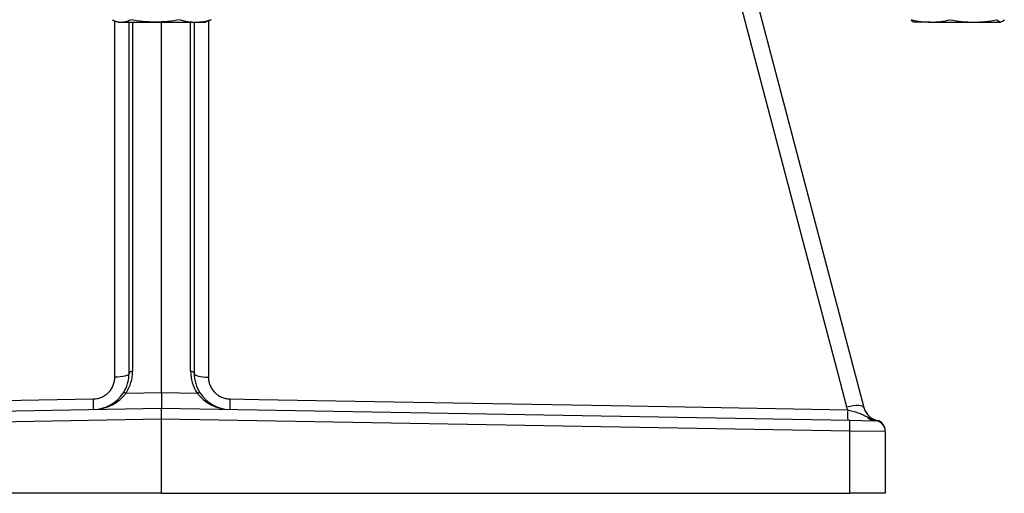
# Model space of a CAD drawing. Header units: millimetres. Extents: x 2293 to 3613, y 988 to 5170.
# Tile 3 of 12: x 2939 to 3483, y 988 to 1250. Entities that reach past the tile are written whole.
import ezdxf

# ---------------------------------------------------------------- set-up
doc = ezdxf.new("R2010")
doc.units = ezdxf.units.MM
doc.header["$LTSCALE"] = 2

msp = doc.modelspace()

# ---------------------------------------------------------------- linework, layer by layer
at = {"color": 7, "linetype": 'Continuous', "lineweight": 25}
for p, q in [((3331.13, 1317.87), (3405.34, 1035.96)), ((2991.44, 1249.53), (2993.26, 1248.87)), ((2993.26, 1248.87), (2994.94, 1248.87)), ((2994.94, 1248.87), (3013.73, 1248.87)), ((2999.26, 1054.79), (2999.26, 1248.87)), ((3013.73, 1248.87), (3036.05, 1248.87)), ((3017.26, 1044.24), (3017.26, 1248.87)), ((3035.26, 1248.87), (3035.26, 1054.79)), ((3036.05, 1248.87), (3041.26, 1248.87)), ((3041.26, 1248.87), (3043.08, 1249.53)), ((3442.33, 1248.87), (3433.27, 1248.87)), ((3442.33, 1248.87), (3466.07, 1248.87)), ((3466.07, 1248.87), (3481, 1248.87)), ((2997.66, 1043.89), (3017.26, 1044.24)), ((3017.26, 1044.24), (3017.26, 1035.45)), ((3017.26, 1044.24), (3036.87, 1043.89)), ((2636.91, 1028.81), (3017.26, 1035.45)), ((3017.26, 1029.45), (3017.26, 1035.45)), ((3017.26, 1035.45), (3397.61, 1028.81)), ((3017.26, 1029.45), (2636.91, 1022.81)), ((3397.61, 1022.81), (3017.26, 1029.45)), ((3017.26, 988.47), (3017.26, 1029.45)), ((3397.61, 1028.81), (3411.37, 1028.57)), ((3397.61, 988.47), (3397.61, 1022.81)), ((3417.26, 1022.57), (3397.61, 1022.81)), ((3417.26, 1022.57), (3417.26, 988.47)), ((3017.26, 988.47), (2636.91, 988.47)), ((3017.26, 988.47), (3397.61, 988.47)), ((3417.26, 988.47), (3397.61, 988.47))]:
    msp.add_line(p, q, dxfattribs=at)
at = {"color": 8, "linetype": 'Continuous', "lineweight": 25}
for p, q in [((3001.23, 1248.87), (3001.23, 1055.91)), ((3033.3, 1055.91), (3033.3, 1248.87))]:
    msp.add_line(p, q, dxfattribs=at)
at = {"color": 8, "linetype": 'Continuous', "lineweight": 25, "flags": 128}
for points in [[(3396.02, 1036.12), (3391.21, 1054.43), (3371.93, 1127.68), (3333.39, 1274.18), (3321.9, 1317.87)], [(2991.4, 1052.65), (2991.4, 1068.08), (2991.41, 1129.76), (2991.42, 1249.6)], [(3043.11, 1249.6), (3043.11, 1214.41), (3043.13, 1052.65)]]:
    msp.add_lwpolyline(points, dxfattribs=at)
at = {"color": 7, "linetype": 'Continuous', "lineweight": 25, "flags": 128}
for points in [[(2999.26, 1054.79), (2999.3, 1055), (2999.41, 1055.21), (2999.59, 1055.4), (2999.84, 1055.57), (3000.13, 1055.71), (3000.47, 1055.82), (3000.84, 1055.88), (3001.23, 1055.91)], [(3033.3, 1055.91), (3033.68, 1055.88), (3034.05, 1055.82), (3034.39, 1055.71), (3034.69, 1055.57), (3034.93, 1055.4), (3035.11, 1055.21), (3035.23, 1055), (3035.26, 1054.79)], [(2999.26, 1054.79), (2999.11, 1054.38), (2998.67, 1053.98), (2997.94, 1053.61), (2996.97, 1053.29), (2995.78, 1053.03), (2994.42, 1052.83), (2992.94, 1052.7), (2991.4, 1052.65)], [(3035.26, 1054.79), (3035.41, 1054.38), (3035.86, 1053.98), (3036.58, 1053.61), (3037.56, 1053.29), (3038.75, 1053.03), (3040.11, 1052.83), (3041.59, 1052.7), (3043.13, 1052.65)], [(2638.06, 1034.66), (2654.06, 1034.95), (2718.04, 1036.07), (2848.82, 1038.36), (2979.61, 1040.66)], [(2996.02, 1043.86), (2996.12, 1043.98), (2996.26, 1044.06), (2996.43, 1044.11), (2996.64, 1044.13), (2996.87, 1044.12), (2997.12, 1044.08), (2997.39, 1044), (2997.66, 1043.89)], [(3036.87, 1043.89), (3037.14, 1044), (3037.41, 1044.08), (3037.66, 1044.12), (3037.89, 1044.13), (3038.09, 1044.11), (3038.27, 1044.06), (3038.41, 1043.98), (3038.51, 1043.86)], [(3054.92, 1040.66), (3070.91, 1040.38), (3134.9, 1039.25), (3265.68, 1036.96), (3296.5, 1036.42), (3396.47, 1034.66)], [(3405.34, 1035.96), (3405.05, 1036.37), (3404.46, 1036.68), (3403.56, 1036.88), (3402.4, 1036.96), (3401.02, 1036.92), (3399.46, 1036.76), (3397.78, 1036.49), (3396.02, 1036.12)]]:
    msp.add_lwpolyline(points, dxfattribs=at)
at = {"color": 7, "linetype": 'Continuous', "lineweight": 25}
for centre, radius, start, end in [((2979.23, 1055.91), 22, 326.8958, 0), ((3055.3, 1055.91), 22, 180, 213.1042), ((2979.26, 1054.79), 20, 326.8958, 0), ((3055.26, 1054.79), 20, 180, 213.1042), ((2979.26, 1054.79), 20, 271, 326.8958), ((2877.42, 1037.65), 102.23, 358.3952, 1.6825), ((3055.26, 1054.79), 20, 213.1042, 269), ((3157.11, 1037.65), 102.23, 178.3175, 181.6048), ((3499.06, 1031.67), 102.63, 178.3253, 181.5836), ((3311.65, 1025.81), 86.02, 358.0016, 1.9984), ((3411.62, 1034.13), 5.57, 216.87, 267.4074), ((3411.26, 1022.95), 6, 0, 76.4693), ((3411.26, 1022.57), 6, 0, 89), ((3412.88, 1028.51), 0.334, 165.1384, 194.8616)]:
    msp.add_arc(centre, radius, start, end, dxfattribs=at)
for centre, major_axis, start_param, end_param in [((2979.26, 1054.79), (21.98, 0.38), 4.712389, 5.687954), ((3055.26, 1054.79), (21.98, -0.38), 3.736824, 4.712389)]:
    msp.add_ellipse(centre, major_axis=major_axis, ratio=0.909857, start_param=start_param, end_param=end_param, dxfattribs=at)
for points, knots in [([(2989.85, 1250.22), (2990.69, 1249.8), (2991.55, 1249.46), (2993.24, 1248.99), (2994.09, 1248.87), (2994.94, 1248.87)], [0, 0, 0, 0, 0.5, 0.5, 1, 1, 1, 1]), ([(2994.94, 1248.87), (2995.79, 1248.87), (2996.63, 1248.99), (2998.33, 1249.46), (2999.18, 1249.8), (3000.02, 1250.22)], [0, 0, 0, 0, 0.5, 0.5, 1, 1, 1, 1]), ([(3013.73, 1248.87), (3011.44, 1248.87), (3009.16, 1248.99), (3004.59, 1249.46), (3002.31, 1249.8), (3000.02, 1250.22)], [0, 0, 0, 0, 0.5, 0.5, 1, 1, 1, 1]), ([(3027.43, 1250.22), (3025.15, 1249.8), (3022.86, 1249.46), (3018.3, 1248.99), (3016.01, 1248.87), (3013.73, 1248.87)], [0, 0, 0, 0, 0.5, 0.5, 1, 1, 1, 1]), ([(3027.43, 1250.22), (3028.87, 1249.8), (3030.31, 1249.46), (3033.18, 1248.99), (3034.62, 1248.87), (3036.05, 1248.87)], [0, 0, 0, 0, 0.5, 0.5, 1, 1, 1, 1]), ([(3036.05, 1248.87), (3037.49, 1248.87), (3038.93, 1248.99), (3041.8, 1249.46), (3043.24, 1249.8), (3044.67, 1250.22)], [0, 0, 0, 0, 0.5, 0.5, 1, 1, 1, 1]), ([(3044.67, 1250.22), (3044.62, 1250.19), (3044.09, 1249.93), (3043.55, 1249.75), (3043.06, 1249.59)], [0, 0, 0, 0, 0.099655, 1, 1, 1, 1]), ([(3431.48, 1250.22), (3433.29, 1249.8), (3435.1, 1249.46), (3438.72, 1248.99), (3440.52, 1248.87), (3442.33, 1248.87)], [0, 0, 0, 0, 0.5, 0.5, 1, 1, 1, 1]), ([(3431.48, 1250.22), (3431.82, 1249.8), (3432.16, 1249.46), (3432.84, 1248.99), (3433.18, 1248.87), (3433.53, 1248.87)], [0, 0, 0, 0, 0.5, 0.5, 1, 1, 1, 1]), ([(3442.33, 1248.87), (3444.14, 1248.87), (3445.95, 1248.99), (3449.56, 1249.46), (3451.37, 1249.8), (3453.18, 1250.22)], [0, 0, 0, 0, 0.5, 0.5, 1, 1, 1, 1]), ([(3453.18, 1250.22), (3455.31, 1249.8), (3457.47, 1249.46), (3461.77, 1248.99), (3463.92, 1248.87), (3466.07, 1248.87)], [0, 0, 0, 0, 0.5, 0.5, 1, 1, 1, 1]), ([(3466.07, 1248.87), (3468.22, 1248.87), (3470.37, 1248.99), (3474.67, 1249.46), (3476.82, 1249.8), (3478.96, 1250.22)], [0, 0, 0, 0, 0.5, 0.5, 1, 1, 1, 1]), ([(3481, 1248.87), (3480.66, 1248.87), (3480.32, 1248.99), (3479.64, 1249.46), (3479.3, 1249.8), (3478.96, 1250.22)], [0, 0, 0, 0, 0.5, 0.5, 1, 1, 1, 1]), ([(3483.04, 1250.22), (3482.7, 1249.8), (3482.36, 1249.46), (3481.68, 1248.99), (3481.34, 1248.87), (3481, 1248.87)], [0, 0, 0, 0, 0.5, 0.5, 1, 1, 1, 1]), ([(2979.61, 1040.66), (2980.41, 1040.67), (2981.19, 1040.76), (2982.34, 1041.01), (2982.72, 1041.12), (2983.47, 1041.36), (2983.85, 1041.5), (2984.93, 1041.97), (2985.61, 1042.36), (2986.57, 1043.03), (2986.88, 1043.27), (2987.48, 1043.77), (2987.76, 1044.04), (2988.57, 1044.87), (2989.05, 1045.48), (2989.89, 1046.78), (2990.25, 1047.47), (2990.82, 1048.88), (2991.04, 1049.62), (2991.33, 1051.13), (2991.4, 1051.89), (2991.4, 1052.65)], [0, 0, 0, 0, 0.125, 0.125, 0.1875, 0.1875, 0.25, 0.25, 0.375, 0.375, 0.4375, 0.4375, 0.5, 0.5, 0.625, 0.625, 0.75, 0.75, 0.875, 0.875, 1, 1, 1, 1]), ([(3043.13, 1052.65), (3043.13, 1051.89), (3043.2, 1051.13), (3043.42, 1050.01), (3043.5, 1049.64), (3043.72, 1048.91), (3043.85, 1048.54), (3044.28, 1047.47), (3044.63, 1046.79), (3045.25, 1045.82), (3045.48, 1045.51), (3045.96, 1044.9), (3046.22, 1044.6), (3047.03, 1043.77), (3047.62, 1043.26), (3048.9, 1042.37), (3049.59, 1041.98), (3051.03, 1041.35), (3051.78, 1041.1), (3053.33, 1040.76), (3054.12, 1040.67), (3054.92, 1040.66)], [0, 0, 0, 0, 0.125, 0.125, 0.1875, 0.1875, 0.25, 0.25, 0.375, 0.375, 0.4375, 0.4375, 0.5, 0.5, 0.625, 0.625, 0.75, 0.75, 0.875, 0.875, 1, 1, 1, 1]), ([(3396.47, 1034.66), (3397.43, 1034.43), (3398.39, 1034.18), (3400.27, 1033.62), (3401.19, 1033.32), (3402.97, 1032.67), (3403.83, 1032.32), (3405.52, 1031.57), (3406.34, 1031.18), (3407.17, 1030.79)], [0, 0, 0, 0, 0.25, 0.25, 0.5, 0.5, 0.75, 0.75, 1, 1, 1, 1]), ([(3405.34, 1035.96), (3405.55, 1035.14), (3405.87, 1034.35), (3406.51, 1033.22), (3406.75, 1032.85), (3407.28, 1032.14), (3407.57, 1031.8), (3408.2, 1031.17), (3408.53, 1030.87), (3409.26, 1030.31), (3409.65, 1030.05), (3410.45, 1029.59), (3410.87, 1029.39), (3411.74, 1029.04), (3412.2, 1028.9), (3412.67, 1028.78)], [0, 0, 0, 0, 0.25, 0.25, 0.375, 0.375, 0.5, 0.5, 0.625, 0.625, 0.75, 0.75, 0.875, 0.875, 1, 1, 1, 1]), ([(3407.17, 1030.79), (3408, 1030.4), (3408.85, 1029.95), (3410.19, 1029.36), (3410.65, 1029.18), (3411.59, 1028.85), (3412.07, 1028.71), (3412.56, 1028.6)], [0, 0, 0, 0, 0.5, 0.5, 0.75, 0.75, 1, 1, 1, 1])]:
    msp.add_open_spline(points, degree=3, knots=knots, dxfattribs=at)
for points in [[(3396.47, 1034.66), (3396.3, 1035.14), (3396.15, 1035.62), (3396.02, 1036.12)], [(3412.56, 1028.6), (3412.61, 1028.73), (3412.64, 1028.79), (3412.67, 1028.78)]]:
    msp.add_open_spline(points, degree=3, dxfattribs=at)

doc.saveas('drawing.dxf')
